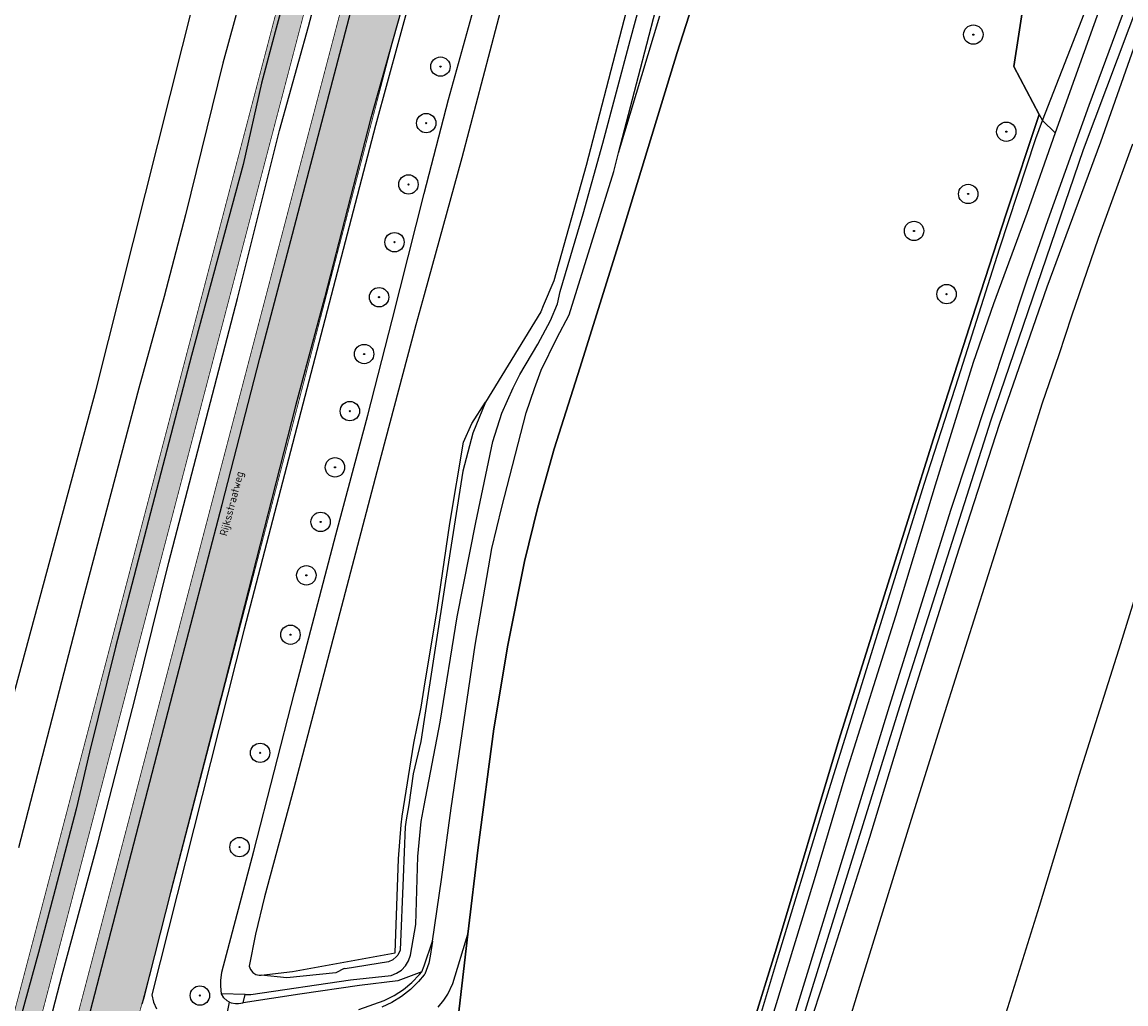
# Model space of a CAD drawing. Header units: metres. Extents: x 102000 to 105000, y 414600 to 420766.
# Tile 64 of 256: x 102948 to 103091, y 417026 to 417153. Entities that reach past the tile are written whole.
import ezdxf

# ---------------------------------------------------------------- set-up
doc = ezdxf.new("R2010")
doc.units = ezdxf.units.M
doc.layers.get('0').update_dxf_attribs({"color": 8})
doc.layers.add('00-Ontwerp DKIV', color=8, linetype='Continuous', lineweight=0)
doc.styles.add('MtXpl_NLCS-ISO', font='NLCS-ISO.ttf')

msp = doc.modelspace()

# ---------------------------------------------------------------- hatches: boundary and pattern name
at = {"ltscale": 0.1}
h = msp.add_hatch(color=256, dxfattribs=at)
edge = h.paths.add_edge_path()
edge.add_arc((103070.82, 417151.24), 0.075, 0, 360)
h = msp.add_hatch(color=256, dxfattribs=at)
edge = h.paths.add_edge_path()
edge.add_arc((103002.09, 417147.11), 0.075, 0, 360)
h = msp.add_hatch(color=256, dxfattribs=at)
edge = h.paths.add_edge_path()
edge.add_arc((103000.25, 417139.82), 0.075, 0, 360)
h = msp.add_hatch(color=256, dxfattribs=at)
edge = h.paths.add_edge_path()
edge.add_arc((103000.25, 417139.82), 0.075, 0, 360)
h = msp.add_hatch(color=256, dxfattribs=at)
edge = h.paths.add_edge_path()
edge.add_arc((103075.07, 417138.71), 0.075, 0, 360)
h = msp.add_hatch(color=256, dxfattribs=at)
edge = h.paths.add_edge_path()
edge.add_arc((102997.96, 417131.91), 0.075, 0, 360)
h = msp.add_hatch(color=256, dxfattribs=at)
edge = h.paths.add_edge_path()
edge.add_arc((103070.16, 417130.68), 0.075, 0, 360)
h = msp.add_hatch(color=256, dxfattribs=at)
edge = h.paths.add_edge_path()
edge.add_arc((103063.17, 417125.91), 0.075, 0, 360)
h = msp.add_hatch(color=256, dxfattribs=at)
edge = h.paths.add_edge_path()
edge.add_arc((102996.16, 417124.46), 0.075, 0, 360)
h = msp.add_hatch(color=256, dxfattribs=at)
edge = h.paths.add_edge_path()
edge.add_arc((103067.37, 417117.76), 0.075, 0, 360)
h = msp.add_hatch(color=256, dxfattribs=at)
edge = h.paths.add_edge_path()
edge.add_arc((102994.17, 417117.36), 0.075, 0, 360)
h = msp.add_hatch(color=256, dxfattribs=at)
edge = h.paths.add_edge_path()
edge.add_arc((102992.24, 417110.03), 0.075, 0, 360)
h = msp.add_hatch(color=256, dxfattribs=at)
edge = h.paths.add_edge_path()
edge.add_arc((102990.4, 417102.66), 0.075, 0, 360)
h = msp.add_hatch(color=256, dxfattribs=at)
edge = h.paths.add_edge_path()
edge.add_arc((102988.48, 417095.41), 0.075, 0, 360)
h = msp.add_hatch(color=256, dxfattribs=at)
edge = h.paths.add_edge_path()
edge.add_arc((102986.63, 417088.37), 0.075, 0, 360)
h = msp.add_hatch(color=256, dxfattribs=at)
edge = h.paths.add_edge_path()
edge.add_arc((102984.79, 417081.48), 0.075, 0, 360)
h = msp.add_hatch(color=256, dxfattribs=at)
edge = h.paths.add_edge_path()
edge.add_arc((102982.74, 417073.82), 0.075, 0, 360)
h = msp.add_hatch(color=256, dxfattribs=at)
edge = h.paths.add_edge_path()
edge.add_arc((102978.83, 417058.58), 0.075, 0, 360)
h = msp.add_hatch(color=256, dxfattribs=at)
edge = h.paths.add_edge_path()
edge.add_arc((102976.17, 417046.42), 0.075, 0, 360)
h = msp.add_hatch(color=256, dxfattribs=at)
edge = h.paths.add_edge_path()
edge.add_arc((102971.06, 417027.27), 0.075, 0, 360)
at = {"layer": '00-Ontwerp DKIV', "transparency": 33554623}
h = msp.add_hatch(color=256, dxfattribs=at)
h.dxf.hatch_style = 1
edge = h.paths.add_edge_path()
edge.add_line((102886.9, 416781.55), (102904.84, 416850.64))
edge.add_line((102904.84, 416850.64), (102928.19, 416939.15))
edge.add_line((102928.19, 416939.15), (102953.56, 417035.86))
edge.add_line((102953.56, 417035.86), (102978.87, 417132.59))
edge.add_line((102978.87, 417132.59), (103004.22, 417229.32))
edge.add_line((103004.22, 417229.32), (103029.53, 417326.07))
edge.add_line((103029.53, 417326.07), (103055.68, 417425.95))
edge.add_line((103055.68, 417425.95), (103080.17, 417519.56))
edge.add_line((103080.17, 417519.56), (103105.56, 417616.34))
edge.add_line((103105.56, 417616.34), (103130.84, 417713.01))
edge.add_line((103130.84, 417713.01), (103156.04, 417809.8))
edge.add_line((103156.04, 417809.8), (103181.49, 417906.51))
edge.add_line((103181.49, 417906.51), (103206.38, 418001.72))
edge.add_arc((103225.69, 417996.42), 20.03, 148.2907, 164.6587, ccw=False)
edge.add_arc((103191.64, 418017.46), 20, 328.2852, 344.8956)
edge.add_line((103210.95, 418012.25), (103219.02, 418043.1))
edge.add_arc((103199.68, 418048.21), 20, 345.2137, 362.334)
edge.add_arc((103239.65, 418049.83), 20, 165.3297, 182.3256, ccw=False)
edge.add_line((103220.3, 418054.9), (103232.12, 418100.04))
edge.add_line((103232.12, 418100.04), (103242.56, 418140.06))
edge.add_line((103242.56, 418140.06), (103250.16, 418168.97))
edge.add_line((103250.16, 418168.97), (103293.88, 418334.46))
edge.add_line((103293.88, 418334.46), (103297.17, 418351.1))
edge.add_arc((103267.5, 418356.96), 30.25, 348.8207, 407.0551)
edge.add_arc((103314.5, 418407.47), 38.75, 204.5183, 227.0551, ccw=False)
edge.add_arc((103314.5, 418407.47), 38.75, 197.206, 204.5183, ccw=False)
edge.add_arc((103314.5, 418407.47), 38.75, 192.769, 197.206, ccw=False)
edge.add_arc((103314.5, 418407.47), 38.75, 184.7464, 192.769, ccw=False)
edge.add_arc((103314.5, 418407.47), 38.75, 114.5178, 184.7464, ccw=False)
edge.add_arc((103280.48, 418441.33), 18, 4.4601, 5.3047)
edge.add_arc((103280.48, 418441.33), 18, 5.3047, 11.5456)
edge.add_line((103298.11, 418444.93), (103297.89, 418446.04))
edge.add_line((103297.89, 418446.04), (103297.84, 418446.29))
edge.add_arc((103314.5, 418407.47), 42.25, 113.2363, 115.0728)
edge.add_arc((103295.75, 418447.55), 2, 194.986, 295.0728, ccw=False)
edge.add_line((103293.82, 418447.03), (103291.9, 418454.22))
edge.add_line((103291.9, 418454.22), (103288.51, 418453.32))
edge.add_line((103288.51, 418453.32), (103290.96, 418444.17))
edge.add_arc((103289.03, 418443.65), 2, -54.8547, 14.986, ccw=False)
edge.add_arc((103314.5, 418407.47), 42.25, 125.1453, 186.0532)
edge.add_arc((103314.5, 418407.47), 42.25, 186.0532, 192.9535)
edge.add_arc((103314.5, 418407.47), 42.25, 192.9535, 197.0227)
edge.add_arc((103314.5, 418407.47), 42.25, 197.0227, 203.2368)
edge.add_arc((103314.5, 418407.47), 42.25, 203.2368, 227.0551)
edge.add_arc((103267.5, 418356.96), 26.75, -11.1793, 47.0551, ccw=False)
edge.add_line((103293.74, 418351.77), (103290.45, 418335.14))
edge.add_line((103290.45, 418335.14), (103246.78, 418169.85))
edge.add_line((103246.78, 418169.85), (103239.17, 418140.95))
edge.add_line((103239.17, 418140.95), (103239.17, 418140.94))
edge.add_line((103239.17, 418140.94), (103228.73, 418100.92))
edge.add_line((103228.73, 418100.92), (103216.92, 418055.78))
edge.add_arc((103236.27, 418050.72), 20, 165.3308, 182.3256)
edge.add_arc((103196.3, 418049.09), 20, -14.7863, 2.334, ccw=False)
edge.add_line((103215.63, 418043.99), (103207.6, 418013.28))
edge.add_arc((103188.25, 418018.34), 20, 328.2852, 345.318, ccw=False)
edge.add_arc((103222.28, 417997.32), 20, 148.2852, 164.6763)
edge.add_line((103202.99, 418002.6), (103178.1, 417907.4))
edge.add_line((103178.1, 417907.4), (103152.66, 417810.68))
edge.add_line((103152.66, 417810.68), (103127.45, 417713.89))
edge.add_line((103127.45, 417713.89), (103102.18, 417617.22))
edge.add_line((103102.18, 417617.22), (103076.78, 417520.45))
edge.add_line((103076.78, 417520.45), (103052.29, 417426.84))
edge.add_line((103052.29, 417426.84), (103026.15, 417326.95))
edge.add_line((103026.15, 417326.95), (103000.83, 417230.21))
edge.add_line((103000.83, 417230.21), (102975.49, 417133.48))
edge.add_line((102975.49, 417133.48), (102950.17, 417036.74))
edge.add_line((102950.17, 417036.74), (102924.8, 416940.04))
edge.add_line((102924.8, 416940.04), (102901.62, 416852.18))
edge.add_line((102901.62, 416852.18), (102877.33, 416758.81))
edge.add_arc((102909.74, 416750.34), 33.5, 165.3461, 192.0759)
edge.add_line((102876.99, 416743.33), (102877.08, 416742.86))
edge.add_arc((102848.36, 416736.65), 29.38, -11.7608, 12.2022, ccw=False)
edge.add_line((102877.13, 416730.66), (102880.91, 416746.96))
edge.add_arc((102880.42, 416747.08), 0.5, 186.3319, 346.473, ccw=False)
edge.add_arc((102909.74, 416750.34), 30, 165.3461, 186.3319, ccw=False)
edge.add_line((102880.72, 416757.92), (102883.48, 416768.49))
edge.add_arc((102888.32, 416767.23), 5, 75.3174, 165.3461, ccw=False)
edge.add_line((102889.59, 416772.06), (102894.48, 416770.78))
edge.add_arc((102892.46, 416763.04), 8, 29.1317, 75.3174, ccw=False)
edge.add_line((102899.45, 416766.94), (102899.75, 416766.39))
edge.add_line((102899.75, 416766.39), (102902.8, 416768.11))
edge.add_line((102902.8, 416768.11), (102902.4, 416768.83))
edge.add_arc((102892.79, 416763.47), 11, 29.1317, 75.3174)
edge.add_line((102895.58, 416774.11), (102890.47, 416775.45))
edge.add_arc((102891.74, 416780.29), 5, 165.3461, 255.3174, ccw=False)
h = msp.add_hatch(color=256, dxfattribs=at)
h.dxf.hatch_style = 1
edge = h.paths.add_edge_path()
edge.add_line((102915.47, 416843.99), (102939.74, 416935.89))
edge.add_line((102939.74, 416935.89), (102960.31, 417014.31))
edge.add_line((102960.31, 417014.31), (102960.44, 417014.78))
edge.add_line((102960.44, 417014.78), (102963.61, 417026.32))
edge.add_line((102963.61, 417026.32), (102965.3, 417032.79))
edge.add_line((102965.3, 417032.79), (102990.43, 417129.35))
edge.add_line((102990.43, 417129.35), (103015.77, 417226.08))
edge.add_line((103015.77, 417226.08), (103041.09, 417322.82))
edge.add_line((103041.09, 417322.82), (103066.41, 417419.56))
edge.add_line((103066.41, 417419.56), (103077.91, 417463.51))
edge.add_line((103077.91, 417463.51), (103078.25, 417464.8))
edge.add_line((103078.25, 417464.8), (103082.38, 417480.57))
edge.add_line((103082.38, 417480.57), (103083.41, 417484.56))
edge.add_line((103083.41, 417484.56), (103091.25, 417514.51))
edge.add_arc((103097.06, 417512.99), 6, 165.263, 165.3369, ccw=False)
edge.add_line((103091.25, 417514.52), (103097.65, 417538.88))
edge.add_arc((103103.45, 417537.36), 6, 165.297, 165.3029, ccw=False)
edge.add_line((103097.65, 417538.88), (103117.12, 417613.1))
edge.add_line((103117.12, 417613.1), (103142.4, 417709.78))
edge.add_line((103142.4, 417709.78), (103167.6, 417806.55))
edge.add_line((103167.6, 417806.55), (103193.04, 417903.26))
edge.add_line((103193.04, 417903.26), (103194.92, 417910.44))
edge.add_line((103194.92, 417910.44), (103199.37, 417927.49))
edge.add_line((103199.37, 417927.49), (103218.34, 418000.01))
edge.add_line((103218.34, 418000.01), (103243.68, 418096.81))
edge.add_line((103243.68, 418096.81), (103259.4, 418157.1))
edge.add_line((103259.4, 418157.1), (103260.93, 418159.65))
edge.add_arc((103281.69, 418145.38), 25.2, 138.8322, 145.4961, ccw=False)
edge.add_line((103262.72, 418161.97), (103268.71, 418185.16))
edge.add_line((103268.71, 418185.16), (103268.7, 418185.17))
edge.add_arc((103273.4, 418188.47), 5.75, 160.7667, 215.0643, ccw=False)
edge.add_line((103267.98, 418190.36), (103270.39, 418199.71))
edge.add_line((103270.39, 418199.71), (103281.45, 418242.62))
edge.add_line((103281.45, 418242.62), (103281.31, 418242.66))
edge.add_line((103281.31, 418242.66), (103281.56, 418243.62))
edge.add_arc((103296.23, 418239.84), 15.15, 75.5421, 165.5421, ccw=False)
edge.add_line((103300.01, 418254.51), (103306.89, 418252.74))
edge.add_line((103306.89, 418252.74), (103309.29, 418262.14))
edge.add_line((103309.29, 418262.14), (103302.43, 418263.91))
edge.add_arc((103306.21, 418278.58), 15.15, 165.5421, 255.5421, ccw=False)
edge.add_line((103291.54, 418282.36), (103299.83, 418314.5))
edge.add_line((103299.83, 418314.5), (103303.69, 418327.57))
edge.add_line((103303.69, 418327.57), (103317.31, 418369.37))
edge.add_arc((103334.42, 418363.8), 18, 114.5158, 161.9534, ccw=False)
edge.add_arc((103314.5, 418407.47), 30, 294.5158, 341.6127)
edge.add_arc((103360.05, 418392.33), 18, 105.0618, 161.6127, ccw=False)
edge.add_line((103355.38, 418409.71), (103381.42, 418416.72))
edge.add_arc((103433.4, 418223.59), 200, 102.5957, 105.0618, ccw=False)
edge.add_line((103389.78, 418418.78), (103391.44, 418419.15))
edge.add_line((103391.44, 418419.15), (103390.25, 418423.58))
edge.add_line((103390.25, 418423.58), (103390.13, 418423.55))
edge.add_line((103390.13, 418423.55), (103387.7, 418422.94))
edge.add_line((103387.7, 418422.94), (103385.28, 418422.31))
edge.add_line((103385.28, 418422.31), (103381.55, 418421.31))
edge.add_line((103381.55, 418421.31), (103380.45, 418421.01))
edge.add_line((103380.45, 418421.01), (103375.63, 418419.71))
edge.add_line((103375.63, 418419.71), (103370.8, 418418.41))
edge.add_line((103370.8, 418418.41), (103365.97, 418417.11))
edge.add_line((103365.97, 418417.11), (103361.14, 418415.81))
edge.add_line((103361.14, 418415.81), (103356.31, 418414.51))
edge.add_line((103356.31, 418414.51), (103354.88, 418414.13))
edge.add_line((103354.88, 418414.13), (103353.9, 418413.87))
edge.add_line((103353.9, 418413.87), (103351.27, 418413.16))
edge.add_arc((103356.65, 418393.17), 20.69, 105.0618, 124.6376)
edge.add_arc((103314.5, 418407.47), 30.5, 5.1346, 24.8151)
edge.add_arc((103343.88, 418440.9), 20.69, 265.3235, 284.9851)
edge.add_line((103349.23, 418420.91), (103388.18, 418431.33))
edge.add_line((103388.18, 418431.33), (103388, 418432.01))
edge.add_line((103388, 418432.01), (103387.01, 418435.7))
edge.add_line((103387.01, 418435.7), (103375.15, 418432.53))
edge.add_line((103375.15, 418432.53), (103360.19, 418428.52))
edge.add_line((103360.19, 418428.52), (103350.95, 418426.05))
edge.add_arc((103346.29, 418443.44), 18, 228.531, 284.986, ccw=False)
edge.add_arc((103314.5, 418407.47), 30, 48.531, 49.3188)
edge.add_line((103334.06, 418430.22), (103334.06, 418430.22))
edge.add_arc((103314.5, 418407.47), 30, 49.3189, 74.1216)
edge.add_arc((103327.64, 418453.64), 18, 202.3982, 254.1216, ccw=False)
edge.add_arc((103295.05, 418492.58), 48.5, 284.986, 289.1919, ccw=False)
edge.add_line((103307.59, 418445.73), (103305.93, 418445.29))
edge.add_line((103305.93, 418445.29), (103308.07, 418437.32))
edge.add_line((103308.07, 418437.32), (103308.21, 418436.8))
edge.add_arc((103314.5, 418407.47), 30, 102.1194, 107.8513)
edge.add_line((103305.31, 418436.03), (103305.17, 418436.54))
edge.add_line((103305.17, 418436.54), (103303.04, 418444.49))
edge.add_arc((103314.5, 418407.47), 38.75, 107.206, 114.5178)
edge.add_arc((103280.48, 418441.33), 18, -44.8569, 4.4601, ccw=False)
edge.add_arc((103314.5, 418407.47), 30, 135.1431, 164.1211)
edge.add_arc((103268.34, 418420.6), 18, 294.8041, 344.1211, ccw=False)
edge.add_arc((103314.5, 418407.47), 38.75, 184.7464, 192.769)
edge.add_line((103276.71, 418398.91), (103284.65, 418401.03))
edge.add_line((103284.65, 418401.03), (103285.17, 418401.17))
edge.add_arc((103314.5, 418407.47), 30, 192.1194, 197.8513)
edge.add_line((103285.95, 418398.27), (103285.43, 418398.13))
edge.add_line((103285.43, 418398.13), (103277.49, 418396.01))
edge.add_arc((103314.5, 418407.47), 38.75, 197.206, 204.5183)
edge.add_arc((103280.65, 418373.44), 18, 45.1436, 94.4606, ccw=False)
edge.add_arc((103314.5, 418407.47), 30, 225.1436, 232.7334)
edge.add_arc((103285.44, 418369.27), 18, -11.1793, 52.7334, ccw=False)
edge.add_line((103303.1, 418365.78), (103293.99, 418321.39))
edge.add_line((103293.99, 418321.39), (103292.71, 418316.32))
edge.add_line((103292.71, 418316.32), (103263.13, 418201.58))
edge.add_line((103263.13, 418201.58), (103252.14, 418158.98))
edge.add_line((103252.14, 418158.98), (103236.42, 418098.7))
edge.add_line((103236.42, 418098.7), (103218.93, 418031.9))
edge.add_line((103218.93, 418031.9), (103215.83, 418020.04))
edge.add_line((103215.83, 418020.04), (103211.08, 418001.91))
edge.add_line((103211.08, 418001.91), (103185.79, 417905.17))
edge.add_line((103185.79, 417905.17), (103185.33, 417903.42))
edge.add_line((103185.33, 417903.42), (103181.77, 417889.88))
edge.add_line((103181.77, 417889.88), (103160.34, 417808.45))
edge.add_line((103160.34, 417808.45), (103135.14, 417711.67))
edge.add_line((103135.14, 417711.67), (103109.86, 417614.99))
edge.add_line((103109.86, 417614.99), (103084.47, 417518.21))
edge.add_line((103084.47, 417518.21), (103061.28, 417429.61))
edge.add_line((103061.28, 417429.61), (103058.97, 417420.78))
edge.add_line((103058.97, 417420.78), (103033.83, 417324.72))
edge.add_line((103033.83, 417324.72), (103008.52, 417227.98))
edge.add_line((103008.52, 417227.98), (102983.17, 417131.25))
edge.add_line((102983.17, 417131.25), (102957.86, 417034.51))
edge.add_line((102957.86, 417034.51), (102932.49, 416937.8))
edge.add_line((102932.49, 416937.8), (102909.9, 416852.26))
edge.add_line((102909.9, 416852.26), (102908.22, 416845.89))
edge.add_line((102908.22, 416845.89), (102907.2, 416842.02))
edge.add_arc((103006.79, 416815.73), 103, 165.2155, 197.4258)
edge.add_arc((102894.2, 416780.39), 15, -55.0164, 17.4258, ccw=False)
edge.add_line((102902.8, 416768.11), (102899.75, 416766.38))
edge.add_line((102899.75, 416766.38), (102891.71, 416762.24))
edge.add_arc((102900.88, 416744.46), 20, 117.2745, 166.473)
edge.add_line((102881.43, 416749.14), (102880.91, 416746.96))
edge.add_line((102880.91, 416746.96), (102875.52, 416723.69))
edge.add_line((102875.52, 416723.69), (102882.44, 416722.09))
edge.add_arc((100763.6, 417222.28), 2177.08, 346.71772, 347.31296)
edge.add_arc((102907.04, 416739.76), 20, 117.2712, 167.3657, ccw=False)
edge.add_line((102897.87, 416757.54), (102903.16, 416760.26))
edge.add_line((102903.16, 416760.26), (102906.4, 416761.64))
edge.add_arc((102910.68, 416747.26), 15, 35.4679, 106.5686, ccw=False)
edge.add_arc((103006.79, 416815.73), 103, 215.4679, 221.1806)
edge.add_line((102929.26, 416747.91), (102949.41, 416724.88))
edge.add_line((102949.41, 416724.88), (102951.94, 416733.54))
edge.add_line((102951.94, 416733.54), (102937.84, 416749.53))
edge.add_arc((103015.06, 416817.69), 103, 165.2086, 221.4359, ccw=False)
edge = h.paths.add_edge_path(flags=16)
edge.add_arc((103314.5, 418407.47), 24.5, 0, 180)
edge.add_arc((103314.5, 418407.47), 24.5, 180, 360)
edge = h.paths.add_edge_path(flags=16)
edge.add_arc((103314.5, 418407.47), 30, 263.8987, 269.7468)
edge.add_line((103314.37, 418377.47), (103314.23, 418376.93))
edge.add_line((103314.23, 418376.93), (103311.83, 418367.74))
edge.add_line((103311.83, 418367.74), (103309.28, 418357.93))
edge.add_arc((103307.83, 418358.31), 1.5, 165.3871, 345.3871, ccw=False)
edge.add_line((103306.37, 418358.69), (103308.93, 418368.49))
edge.add_line((103308.93, 418368.49), (103311.18, 418377.12))
edge.add_line((103311.18, 418377.12), (103311.32, 418377.64))

# ---------------------------------------------------------------- linework, layer by layer
for p, q in [((102957.7, 417105.44), (102977.77, 417185.42)), ((102985.05, 417152.27), (102990.83, 417173.79)), ((103003.13, 417142.85), (103011.71, 417173.79)), ((103030.6, 417172.13), (103025.49, 417152.08)), ((102982.8, 417124.67), (102994.57, 417169.8)), ((103026.55, 417150.5), (103031.65, 417169.24)), ((103076.05, 417147.12), (103079.52, 417169.74)), ((103079.52, 417169.74), (103076.05, 417147.12)), ((103097.03, 417168.51), (103085, 417136.36)), ((103000, 417162.64), (102993.72, 417139.52)), ((103032.64, 417148.91), (103036.99, 417162.56)), ((103036.99, 417162.56), (103032.64, 417148.91)), ((103093.55, 417163.21), (103085.72, 417142.11)), ((102983.43, 417161.45), (102980.76, 417151.59)), ((103011.65, 417161.44), (103004.83, 417135.34)), ((102998.51, 417159.58), (102993.08, 417140.33)), ((102976.79, 417157.67), (102974, 417147.54)), ((103088.52, 417158.57), (103081.39, 417138.55)), ((103079.74, 417140.15), (103085.49, 417154.9)), ((103025.05, 417135.97), (103030.38, 417153.65)), ((103028.69, 417150.01), (103029.88, 417154.46)), ((102981.34, 417138.85), (102985.05, 417152.27)), ((103025.49, 417152.08), (103020.9, 417134.35)), ((102980.76, 417151.59), (102979.01, 417144.97)), ((103023.03, 417137.22), (103026.55, 417150.5)), ((103092.05, 417151.06), (103087.23, 417137.35)), ((103027.65, 417145.88), (103028.69, 417150.01)), ((103025.42, 417125.42), (103032.64, 417148.91)), ((103032.64, 417148.91), (103025.42, 417125.42)), ((102974, 417147.54), (102969.22, 417127.98)), ((103079.33, 417140.93), (103076.05, 417147.12)), ((103076.05, 417147.12), (103079.33, 417140.93)), ((102979.01, 417144.97), (102976.63, 417134.49)), ((103025.05, 417135.97), (103027.65, 417145.88)), ((103000, 417130.73), (103003.13, 417142.85)), ((103085.72, 417142.11), (103080.44, 417127.33)), ((103075.07, 417128.13), (103079.33, 417140.93)), ((103079.33, 417140.93), (103075.07, 417128.13)), ((103079.33, 417140.93), (103079.74, 417140.15)), ((103079.33, 417140.93), (103079.74, 417140.15)), ((102993.72, 417139.52), (102976.75, 417074.53)), ((102993.08, 417140.33), (102987.11, 417117.26)), ((103078.88, 417137.84), (103079.74, 417140.15)), ((103079.74, 417140.15), (103081.39, 417138.55)), ((102975.89, 417117.21), (102981.34, 417138.85)), ((103074.19, 417123.59), (103078.88, 417137.84)), ((103081.39, 417138.55), (103077.71, 417128.18)), ((103020.5, 417128.11), (103023.03, 417137.22)), ((103085, 417136.36), (103073.08, 417101.5)), ((103087.23, 417137.35), (103080.31, 417118.66)), ((103086.97, 417124.97), (103091.38, 417137.16)), ((103004.83, 417135.34), (103000, 417117.67)), ((103024.43, 417133.58), (103025.05, 417135.97)), ((102976.63, 417134.49), (102969.96, 417109.82)), ((103020.9, 417134.35), (103016.71, 417119.48)), ((103018.68, 417115.09), (103024.43, 417133.58)), ((102995.87, 417114.39), (103000, 417130.73)), ((102969.22, 417127.98), (102966.46, 417117.44)), ((103017.54, 417118.1), (103020.5, 417128.11)), ((103070.68, 417114.62), (103075.07, 417128.13)), ((103075.07, 417128.13), (103070.68, 417114.62)), ((103077.71, 417128.18), (103073.43, 417116.49)), ((103080.44, 417127.33), (103077.71, 417119.55)), ((103020.09, 417108.32), (103025.42, 417125.42)), ((103025.42, 417125.42), (103020.09, 417108.32)), ((103083.52, 417114.94), (103086.97, 417124.97)), ((102978.8, 417109.51), (102982.8, 417124.67)), ((103068.9, 417106.94), (103074.19, 417123.59)), ((103016.71, 417119.48), (103015.34, 417116.23)), ((103077.71, 417119.55), (103067.91, 417089.99)), ((103017.2, 417116.5), (103017.54, 417118.1)), ((103080.31, 417118.66), (103074.17, 417100.96)), ((102966.46, 417117.44), (102963.17, 417105.62)), ((102967.06, 417083.16), (102975.89, 417117.21)), ((102987.11, 417117.26), (102983.39, 417103.34)), ((103000, 417117.67), (102998.93, 417113.78)), ((103016.26, 417114.36), (103017.2, 417116.5)), ((103073.43, 417116.49), (103070.79, 417108.95)), ((103015.02, 417115.47), (103007.89, 417103.83)), ((103015.34, 417116.23), (103015.02, 417115.47)), ((103017.11, 417112.06), (103018.68, 417115.09)), ((103081.87, 417109.97), (103083.52, 417114.94)), ((102992.73, 417102.15), (102995.87, 417114.39)), ((102998.93, 417113.78), (102993.89, 417094.85)), ((103014.63, 417111.31), (103016.26, 417114.36)), ((103065.68, 417099.09), (103070.68, 417114.62)), ((103070.68, 417114.62), (103065.68, 417099.09)), ((103015.06, 417107.94), (103017.11, 417112.06)), ((103012.34, 417107.4), (103014.63, 417111.31)), ((102969.96, 417109.82), (102960.18, 417072.21)), ((102973.94, 417090.62), (102978.8, 417109.51)), ((103079.74, 417103.74), (103081.87, 417109.97)), ((103014.21, 417105.6), (103015.06, 417107.94)), ((103016.74, 417097.81), (103020.09, 417108.32)), ((103020.09, 417108.32), (103016.74, 417097.81)), ((103070.79, 417108.95), (103065.88, 417093.1)), ((103011.47, 417105.65), (103012.34, 417107.4)), ((103064.48, 417093.26), (103068.9, 417106.94)), ((102940.17, 417040.75), (102957.7, 417105.44)), ((102963.17, 417105.62), (102955.98, 417078.37)), ((103010.02, 417102.39), (103011.47, 417105.65)), ((103013.14, 417102.45), (103014.21, 417105.6)), ((103006.14, 417101.05), (103007.89, 417103.83)), ((103007.89, 417103.83), (103006.25, 417099.8)), ((103075.17, 417089.2), (103079.74, 417103.74)), ((102983.39, 417103.34), (102973.76, 417065.63)), ((102988.61, 417086.72), (102992.73, 417102.15)), ((103008.83, 417098.76), (103010.02, 417102.39)), ((103009.99, 417090.28), (103013.14, 417102.45)), ((103005.05, 417098.64), (103006.14, 417101.05)), ((103073.08, 417101.5), (103061.52, 417065.2)), ((103074.17, 417100.96), (103068.62, 417083.77)), ((103006.25, 417099.8), (103004.99, 417094.92)), ((103003.28, 417088.18), (103005.05, 417098.64)), ((103006.64, 417088.31), (103008.83, 417098.76)), ((103053.49, 417060.21), (103065.68, 417099.09)), ((103065.68, 417099.09), (103053.49, 417060.21)), ((103014.66, 417090.27), (103016.74, 417097.81)), ((103016.74, 417097.81), (103014.66, 417090.27)), ((102993.89, 417094.85), (102983.16, 417054.03)), ((103004.99, 417094.92), (103002.72, 417080.72)), ((103051.45, 417051.34), (103064.48, 417093.26)), ((103065.88, 417093.1), (103060.76, 417076.2)), ((103089.86, 417072.69), (103095.92, 417092.42)), ((102967.88, 417067.41), (102973.94, 417090.62)), ((103008.7, 417084.96), (103009.99, 417090.28)), ((103012.92, 417083.26), (103014.66, 417090.27)), ((103014.66, 417090.27), (103012.92, 417083.26)), ((103067.91, 417089.99), (103059.96, 417064.57)), ((103001.65, 417077.01), (103003.28, 417088.18)), ((103004.26, 417076.12), (103006.64, 417088.31)), ((103067.17, 417063.92), (103075.17, 417089.2)), ((102983.26, 417066.35), (102988.61, 417086.72)), ((103006.56, 417072.45), (103008.7, 417084.96)), ((103068.62, 417083.77), (103062.81, 417065.32)), ((102962.75, 417065.82), (102967.06, 417083.16)), ((103010.76, 417072.47), (103012.92, 417083.26)), ((103012.92, 417083.26), (103010.76, 417072.47)), ((103002.72, 417080.72), (103000, 417062.87)), ((102955.98, 417078.37), (102947.65, 417046.34)), ((103000, 417066.92), (103001.65, 417077.01)), ((103002.03, 417062.54), (103004.26, 417076.12)), ((103060.76, 417076.2), (103054.37, 417055.93)), ((102976.75, 417074.53), (102964.84, 417027.35)), ((102960.18, 417072.21), (102956.83, 417058.67)), ((103003.47, 417051.46), (103006.56, 417072.45)), ((103008.99, 417061.66), (103010.76, 417072.47)), ((103010.76, 417072.47), (103008.99, 417061.66)), ((103084.49, 417055.7), (103089.86, 417072.69)), ((102955.21, 417018.54), (102967.88, 417067.41)), ((102999.6, 417064.46), (103000, 417066.92)), ((102957.89, 417046.93), (102962.75, 417065.82)), ((102973.76, 417065.63), (102967.36, 417040.9)), ((102978, 417045.89), (102983.26, 417066.35)), ((103061.52, 417065.2), (103050.04, 417028.24)), ((103062.81, 417065.32), (103057.41, 417047.66)), ((102998.65, 417059.82), (102999.6, 417064.46)), ((103059.96, 417064.57), (103040.12, 417000)), ((103062.86, 417050.03), (103067.17, 417063.92)), ((103000, 417062.87), (102999.57, 417060.03)), ((103000, 417051.78), (103002.03, 417062.54)), ((103006.94, 417046.35), (103008.99, 417061.66)), ((103008.99, 417061.66), (103006.94, 417046.35)), ((102997.15, 417050.43), (102998.65, 417059.82)), ((102999.57, 417060.03), (102998.56, 417055.86)), ((103045.42, 417033.39), (103053.49, 417060.21)), ((103053.49, 417060.21), (103045.42, 417033.39)), ((102956.83, 417058.67), (102955.1, 417051.3)), ((102998.56, 417055.86), (102998.02, 417051.88)), ((103054.37, 417055.93), (103050.31, 417042.21)), ((103079.35, 417038.78), (103084.49, 417055.7)), ((102983.16, 417054.03), (102979.41, 417040.02)), ((102955.1, 417051.3), (102952.39, 417040.94)), ((102998.02, 417051.88), (102997.68, 417049.92)), ((102999.61, 417049.73), (103000, 417051.78)), ((103002.24, 417042.24), (103003.47, 417051.46)), ((103045.54, 417032.01), (103051.45, 417051.34)), ((102997.02, 417049.27), (102997.15, 417050.43)), ((102997.68, 417049.92), (102997.55, 417049.03)), ((102999.16, 417045.2), (102999.61, 417049.73)), ((103056.19, 417028.48), (103062.86, 417050.03)), ((102996.68, 417044.9), (102997.02, 417049.27)), ((102997.55, 417049.03), (102997.26, 417042.51)), ((102953.31, 417029.95), (102957.89, 417046.93)), ((103057.41, 417047.66), (103051.73, 417029.66)), ((102973.87, 417030.27), (102978, 417045.89)), ((102998.93, 417036.43), (102999.16, 417045.2)), ((103005.63, 417035.2), (103006.94, 417046.35)), ((103006.94, 417046.35), (103005.63, 417035.2)), ((102996.23, 417032.79), (102996.68, 417044.9)), ((102997.26, 417042.51), (102996.91, 417033.11)), ((102952.39, 417040.94), (102950.24, 417032.84)), ((102967.36, 417040.9), (102963.79, 417026.86)), ((103001.08, 417034.28), (103002.24, 417042.24)), ((103050.31, 417042.21), (103043.82, 417021.16)), ((102979.41, 417040.02), (102978.21, 417035.18)), ((103073.41, 417019.72), (103079.35, 417038.78)), ((102978.21, 417035.18), (102977.43, 417031.05)), ((102998.24, 417032.47), (102998.93, 417036.43)), ((103003.69, 417028.84), (103005.63, 417035.2)), ((103004.28, 417023.69), (103005.63, 417035.2)), ((103005.63, 417035.2), (103004.28, 417023.69)), ((103000, 417031.1), (103001.08, 417034.28)), ((103001.08, 417034.28), (103000.77, 417032.35)), ((102950.24, 417032.84), (102946.77, 417020.16)), ((102982.99, 417030.35), (102996.23, 417032.79)), ((102982.99, 417030.35), (102996.23, 417032.79)), ((102996.58, 417032.49), (102996.42, 417032.3)), ((102996.91, 417033.11), (102996.58, 417032.49)), ((102997.98, 417031.76), (102998.24, 417032.47)), ((103000.77, 417032.35), (103000.59, 417031.46)), ((103036.47, 417004.47), (103045.42, 417033.39)), ((103045.42, 417033.39), (103036.47, 417004.47)), ((102977.43, 417031.05), (102977.58, 417030.61)), ((102995.38, 417031.61), (102989.81, 417030.73)), ((102995.95, 417031.89), (102995.38, 417031.61)), ((102996.42, 417032.3), (102995.95, 417031.89)), ((102997.06, 417030.56), (102997.58, 417031.11)), ((102997.58, 417031.11), (102997.98, 417031.76)), ((102999.69, 417030.32), (103000, 417031.1)), ((103000.59, 417031.46), (103000.06, 417030.01)), ((103042.18, 417020.82), (103045.54, 417032.01)), ((102949.22, 417014.16), (102953.31, 417029.95)), ((102973.74, 417029.21), (102973.87, 417030.27)), ((102977.58, 417030.61), (102977.87, 417030.24)), ((102977.87, 417030.24), (102978.27, 417030)), ((102978.27, 417030), (102978.72, 417029.9)), ((102978.72, 417029.9), (102978.97, 417029.91)), ((102978.97, 417029.91), (102982.99, 417030.35)), ((102978.97, 417029.91), (102982.99, 417030.35)), ((102982.26, 417029.55), (102978.97, 417029.91)), ((102988.58, 417030.21), (102982.26, 417029.55)), ((102989.66, 417030.77), (102988.58, 417030.21)), ((102989.81, 417030.73), (102989.66, 417030.77)), ((102990.48, 417029.3), (102995.72, 417029.85)), ((102995.72, 417029.85), (102996.43, 417030.14)), ((102996.43, 417030.14), (102997.06, 417030.56)), ((102999.69, 417030.32), (102996.58, 417029.16)), ((102998.4, 417028.95), (102999.39, 417029.97)), ((103000, 417029.94), (102999.27, 417029.07)), ((102999.39, 417029.97), (102999.69, 417030.32)), ((103000.06, 417030.01), (103000, 417029.94)), ((103051.73, 417029.66), (103043.56, 417004.97)), ((102973.75, 417028.47), (102973.74, 417029.21)), ((102973.83, 417027.49), (102973.75, 417028.47)), ((102977.62, 417027.41), (102990.48, 417029.3)), ((102991.63, 417028.55), (102983.95, 417027.46)), ((102996.58, 417029.16), (102991.63, 417028.55)), ((102997.3, 417028.05), (102998.4, 417028.95)), ((102999.27, 417029.07), (102998.22, 417028.05)), ((103003.03, 417027.45), (103003.69, 417028.84)), ((103050.04, 417028.24), (103042.84, 417005.14)), ((103048.57, 417003.89), (103056.19, 417028.48)), ((102963.79, 417026.86), (102963.55, 417026.14)), ((102964.84, 417027.35), (102965.08, 417026.42)), ((102976.91, 417027.42), (102973.83, 417027.49)), ((102974.14, 417026.96), (102973.83, 417027.49)), ((102974.57, 417026.58), (102974.14, 417026.96)), ((102983.95, 417027.46), (102976.64, 417026.34)), ((102976.64, 417026.34), (102976.91, 417027.42)), ((102976.91, 417027.42), (102977.62, 417027.41)), ((102991.55, 417025.48), (102994.83, 417026.64)), ((102994.83, 417026.64), (102996.1, 417027.27)), ((102997.07, 417027.15), (102995.82, 417026.39)), ((102996.1, 417027.27), (102997.3, 417028.05)), ((102998.22, 417028.05), (102997.07, 417027.15)), ((103001.8, 417025.77), (103002.54, 417026.67)), ((103002.54, 417026.67), (103003.03, 417027.45)), ((102965.08, 417026.42), (102965.47, 417025.55)), ((102974.14, 417022.8), (102974.89, 417026.42)), ((102974.89, 417026.42), (102974.57, 417026.58)), ((102974.89, 417026.42), (102975.1, 417026.33)), ((102975.1, 417026.33), (102975.67, 417026.23)), ((102975.67, 417026.23), (102976.02, 417026.24)), ((102976.02, 417026.24), (102976.64, 417026.34)), ((102995.82, 417026.39), (102994.51, 417025.77))]:
    msp.add_line(p, q)
for centre, radius in [((103070.82, 417151.24), 1.25), ((103070.82, 417151.24), 0.0225), ((103002.09, 417147.11), 1.25), ((103002.09, 417147.11), 0.0225), ((103000.25, 417139.82), 1.25), ((103000.25, 417139.82), 1.25), ((103000.25, 417139.82), 0.0225), ((103000.25, 417139.82), 0.0225), ((103075.07, 417138.71), 1.25), ((103075.07, 417138.71), 0.0225), ((102997.96, 417131.91), 1.25), ((102997.96, 417131.91), 0.0225), ((103070.16, 417130.68), 1.25), ((103070.16, 417130.68), 0.0225), ((103063.17, 417125.91), 1.25), ((102996.16, 417124.46), 1.25), ((103063.17, 417125.91), 0.0225), ((102996.16, 417124.46), 0.0225), ((102994.17, 417117.36), 1.25), ((103067.37, 417117.76), 1.25), ((103067.37, 417117.76), 0.0225), ((102994.17, 417117.36), 0.0225), ((102992.24, 417110.03), 1.25), ((102992.24, 417110.03), 0.0225), ((102990.4, 417102.66), 1.25), ((102990.4, 417102.66), 0.0225), ((102988.48, 417095.41), 1.25), ((102988.48, 417095.41), 0.0225), ((102986.63, 417088.37), 1.25), ((102986.63, 417088.37), 0.0225), ((102984.79, 417081.48), 1.25), ((102984.79, 417081.48), 0.0225), ((102982.74, 417073.82), 1.25), ((102982.74, 417073.82), 0.0225), ((102978.83, 417058.58), 1.25), ((102978.83, 417058.58), 0.0225), ((102976.17, 417046.42), 1.25), ((102976.17, 417046.42), 0.0225), ((102971.06, 417027.27), 1.25), ((102971.06, 417027.27), 0.0225)]:
    msp.add_circle(centre, radius)
at = {"ltscale": 0.1}
for centre in [(103070.82, 417151.24), (103002.09, 417147.11), (103000.25, 417139.82), (103000.25, 417139.82), (103075.07, 417138.71), (102997.96, 417131.91), (103070.16, 417130.68), (103063.17, 417125.91), (102996.16, 417124.46), (103067.37, 417117.76), (102994.17, 417117.36), (102992.24, 417110.03), (102990.4, 417102.66), (102988.48, 417095.41), (102986.63, 417088.37), (102984.79, 417081.48), (102982.74, 417073.82), (102978.83, 417058.58), (102976.17, 417046.42), (102971.06, 417027.27)]:
    msp.add_circle(centre, 0.075, dxfattribs=at)
at = {"layer": '00-Ontwerp DKIV', "transparency": 33554687}
for points in [[(103178.1, 417907.4, 0.1, 0.1, 0), (103152.66, 417810.68, 0.1, 0.1, 0), (103127.45, 417713.89, 0.1, 0.1, 0), (103102.18, 417617.22, 0.1, 0.1, 0), (103076.78, 417520.45, 0.1, 0.1, 0), (103052.29, 417426.84, 0.1, 0.1, 0), (103026.15, 417326.95, 0.1, 0.1, 0), (103000.83, 417230.21, 0.1, 0.1, 0), (102975.49, 417133.48, 0.1, 0.1, 0), (102950.17, 417036.74, 0.1, 0.1, 0), (102924.8, 416940.04, 0.1, 0.1, 0), (102901.62, 416852.18, 0.1, 0.1, 0), (102877.33, 416758.81, 0.1, 0.1, 0.117162), (102876.99, 416743.33, 0.1, 0.1, 0)], [(102886.9, 416781.55, 0.1, 0.1, 0), (102904.84, 416850.64, 0.1, 0.1, 0), (102928.19, 416939.15, 0.1, 0.1, 0), (102953.56, 417035.86, 0.1, 0.1, 0), (102978.87, 417132.59, 0.1, 0.1, 0), (103004.22, 417229.32, 0.1, 0.1, 0), (103029.53, 417326.07, 0.1, 0.1, 0), (103055.68, 417425.95, 0.1, 0.1, 0), (103080.17, 417519.56, 0.1, 0.1, 0), (103105.56, 417616.34, 0.1, 0.1, 0), (103130.84, 417713.01, 0.1, 0.1, 0), (103156.04, 417809.8, 0.1, 0.1, 0), (103181.49, 417906.51, 0.1, 0.1, 0)]]:
    msp.add_lwpolyline(points, format="xyseb", dxfattribs=at)
at = {"layer": '00-Ontwerp DKIV', "transparency": 33554687, "const_width": 0.1}
for points in [[(103181.77, 417889.88), (103160.34, 417808.45), (103135.14, 417711.67), (103109.86, 417614.99), (103084.47, 417518.21), (103061.28, 417429.61), (103058.97, 417420.78), (103033.83, 417324.72), (103008.52, 417227.98), (102983.17, 417131.25), (102957.86, 417034.51), (102932.49, 416937.8), (102909.9, 416852.26), (102908.22, 416845.89), (102908.22, 416845.89), (102907.2, 416842.02, 0.141477), (102908.51, 416784.89, -0.327054), (102902.8, 416768.11), (102899.75, 416766.38), (102891.71, 416762.24, 0.218028), (102881.43, 416749.14), (102880.91, 416746.96)], [(102951.94, 416733.54), (102937.84, 416749.53, -0.250382), (102915.47, 416843.99), (102915.47, 416843.99), (102939.74, 416935.89), (102960.31, 417014.31), (102960.44, 417014.78), (102963.61, 417026.32), (102965.3, 417032.79), (102990.43, 417129.35), (103015.77, 417226.08), (103041.09, 417322.82)]]:
    msp.add_lwpolyline(points, format="xyb", dxfattribs=at)

# ---------------------------------------------------------------- texts
at = {"style": 'MtXpl_NLCS-ISO'}
msp.add_text('Rijksstraatweg', height=1, rotation=75.408, dxfattribs=at).set_placement((102974.54, 417086.49))

doc.saveas('drawing.dxf')
